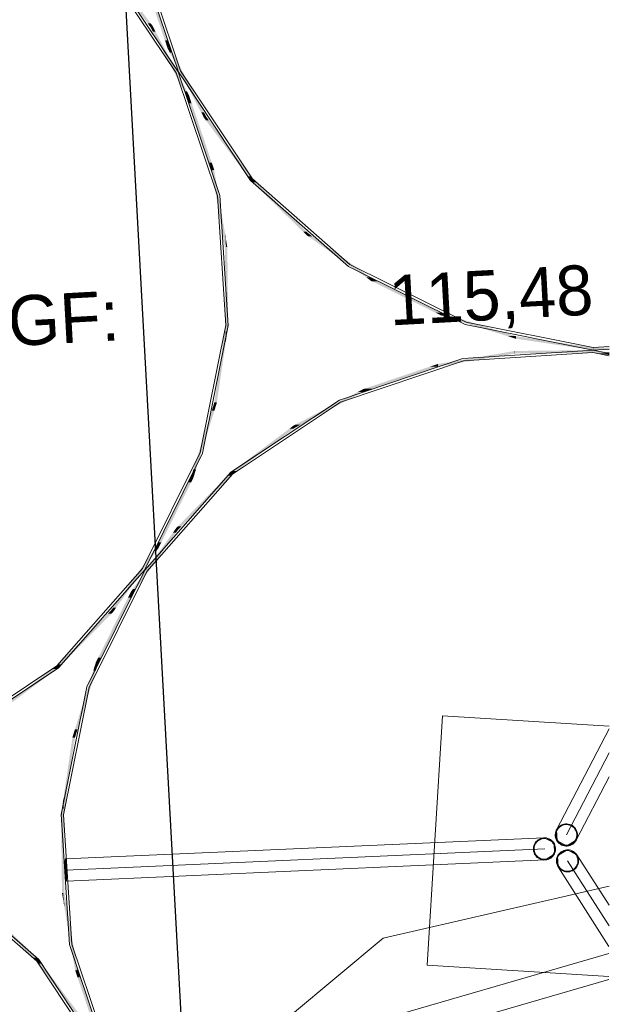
# Model space of a CAD drawing. Extents: x -779 to 790, y -208 to 633.
# Tile 218 of 232: x 553 to 600, y 185 to 264. Entities that reach past the tile are written whole.
import ezdxf

# ---------------------------------------------------------------- set-up
doc = ezdxf.new("R2010")
doc.units = 0
doc.layers.get('0').update_dxf_attribs({"lineweight": 25})
for name, color, linetype, lineweight, true_color in [('10 Bäume Bestand', 9, 'Continuous', 18, 0x808080), ('30 Baugrubenplanung - Bemaßung', 7, 'Continuous', 25, 0x848484), ('60 Baumstützen - Fundamente', 9, 'Continuous', 18, 0x808080), ('60 Baumstützen - Ringe neu', 9, 'Continuous', 18, 0x808080), ('60 Baumstützen - Stahlstützen', 9, 'Continuous', 18, 0x808080), ('60 Glaswänden', 9, 'Continuous', 18, 0x808080), ('60 Räume Außen', 9, 'Continuous', 18, 0x808080)]:
    doc.layers.add(name, color=color, linetype=linetype, lineweight=lineweight, true_color=true_color)
doc.styles.get("Standard").update_dxf_attribs({"font": 'arial.ttf'})

# ---------------------------------------------------------------- blocks, each defined once
blk = doc.blocks.new('Referenz-A07F5V4VWF', base_point=(-401.415, -176.34))
at = {"layer": '30 Baugrubenplanung - Bemaßung', "color": 0, "lineweight": -2}
blk.add_line((558.767, 305.85), (578.525, -55.233), dxfattribs=at)
blk = doc.blocks.new('Referenz-A07F5V59WF', base_point=(-759.499, -206.186))
at = {"layer": '10 Bäume Bestand', "color": 0, "linetype": 'Continuous', "ltscale": 162.000017}
for p, q in [((599.701, 194.601), (581.608, 190.433)), ((581.608, 190.433), (574.181, 184.234))]:
    blk.add_line(p, q, dxfattribs=at)
at = {"layer": '60 Baumstützen - Fundamente', "color": 0, "linetype": 'Continuous', "ltscale": 162.000017}
for p, q in [((586.366, 208.24), (585.134, 188.278)), ((599.707, 207.417), (586.366, 208.24)), ((585.134, 188.278), (599.697, 187.379))]:
    blk.add_line(p, q, dxfattribs=at)
at = {"layer": '60 Baumstützen - Ringe neu', "color": 0, "linetype": 'Continuous', "ltscale": 162.000017}
for p, q in [((562.076, 269.772), (565.395, 259.927)), ((561.879, 269.733), (565.216, 259.839)), ((565.027, 259.751), (559.273, 268.401)), ((565.207, 259.839), (559.423, 268.533)), ((568.347, 249.907), (565.027, 259.751)), ((568.543, 249.945), (565.207, 259.839)), ((565.216, 259.839), (570.999, 251.145)), ((565.395, 259.927), (571.15, 251.277)), ((570.999, 251.145), (578.835, 244.245)), ((571.15, 251.277), (578.947, 244.411)), ((569.005, 239.538), (568.347, 249.907)), ((569.205, 239.525), (568.543, 249.945)), ((578.835, 244.245), (588.191, 239.608)), ((578.947, 244.411), (588.255, 239.797)), ((588.255, 239.797), (598.441, 237.749)), ((566.958, 229.353), (569.005, 239.538)), ((567.147, 229.288), (569.205, 239.525)), ((588.191, 239.608), (598.427, 237.55)), ((598.427, 237.55), (588.007, 236.888)), ((598.427, 237.55), (599.722, 237.632)), ((599.722, 237.29), (598.427, 237.55)), ((598.441, 237.749), (599.722, 237.831)), ((588.007, 236.888), (578.113, 233.552)), ((588.045, 236.692), (578.201, 233.372)), ((598.414, 237.35), (588.045, 236.692)), ((599.722, 237.087), (598.414, 237.35)), ((578.113, 233.552), (569.419, 227.769)), ((578.201, 233.372), (569.551, 227.618)), ((562.344, 220.044), (566.958, 229.353)), ((562.51, 219.933), (567.147, 229.288)), ((569.419, 227.769), (562.519, 219.932)), ((569.551, 227.618), (562.685, 219.821)), ((555.478, 212.247), (562.344, 220.044)), ((555.609, 212.096), (562.51, 219.933)), ((562.519, 219.932), (557.882, 210.577)), ((562.685, 219.821), (558.071, 210.512)), ((546.828, 206.493), (555.478, 212.247)), ((546.916, 206.313), (555.609, 212.096)), ((557.882, 210.577), (555.824, 200.34)), ((558.071, 210.512), (556.023, 200.327)), ((555.824, 200.34), (556.486, 189.92)), ((556.023, 200.327), (556.682, 189.958)), ((553.879, 188.588), (546.082, 195.454)), ((554.03, 188.72), (546.193, 195.62)), ((556.486, 189.92), (559.822, 180.026)), ((556.682, 189.958), (560.001, 180.114)), ((559.633, 179.938), (553.879, 188.588)), ((559.813, 180.026), (554.03, 188.72))]:
    blk.add_line(p, q, dxfattribs=at)
for points in [[(562.999, 263.724), (562.767, 263.724), (559.423, 268.533)], [(562.999, 263.39), (559.656, 268.199), (559.423, 268.199)], [(564.343, 262.366), (564.154, 262.366), (562.531, 267.738)], [(564.343, 261.742), (562.72, 267.114), (562.531, 267.114)], [(562.999, 263.39), (562.999, 263.724), (562.767, 263.724)], [(563.085, 263.39), (562.999, 263.39), (562.999, 263.724)], [(563.169, 263.496), (563.058, 263.496), (562.999, 263.724)], [(563.169, 263.067), (563.169, 263.496), (563.058, 263.496)], [(563.376, 263.067), (563.169, 263.067), (563.169, 263.496)], [(565.896, 258.287), (565.688, 258.287), (563.169, 263.496)], [(563.169, 263.067), (563.085, 263.39), (562.999, 263.39)], [(565.896, 257.857), (563.376, 263.067), (563.169, 263.067)], [(564.343, 261.742), (564.343, 262.366), (564.154, 262.366)], [(564.46, 261.742), (564.343, 261.742), (564.343, 262.366)], [(564.527, 261.821), (564.446, 261.821), (564.343, 262.366)], [(564.527, 261.391), (564.46, 261.742), (564.343, 261.742)], [(564.527, 261.391), (564.527, 261.821), (564.446, 261.821)], [(564.735, 261.391), (564.527, 261.391), (564.527, 261.821)], [(567.254, 256.612), (567.046, 256.612), (564.527, 261.821)], [(567.254, 256.182), (564.735, 261.391), (564.527, 261.391)], [(565.896, 257.857), (565.896, 258.287), (565.688, 258.287)], [(565.977, 257.857), (565.896, 257.857), (565.896, 258.287)], [(566.08, 257.936), (565.962, 257.936), (565.896, 258.287)], [(566.08, 257.312), (565.977, 257.857), (565.896, 257.857)], [(566.08, 257.312), (566.08, 257.936), (565.962, 257.936)], [(566.268, 257.312), (566.08, 257.312), (566.08, 257.936)], [(567.891, 252.564), (567.703, 252.564), (566.08, 257.936)], [(567.891, 251.94), (566.268, 257.312), (566.08, 257.312)], [(567.254, 256.182), (567.254, 256.612), (567.046, 256.612)], [(567.365, 256.182), (567.254, 256.182), (567.254, 256.612)], [(567.423, 256.288), (567.337, 256.288), (567.254, 256.612)], [(567.423, 255.954), (567.365, 256.182), (567.254, 256.182)], [(567.423, 255.954), (567.423, 256.288), (567.337, 256.288)], [(567.655, 255.954), (567.423, 255.954), (567.423, 256.288)], [(570.999, 251.479), (570.767, 251.479), (567.423, 256.288)], [(570.999, 251.145), (567.655, 255.954), (567.423, 255.954)], [(567.891, 251.94), (567.891, 252.564), (567.703, 252.564)], [(567.96, 251.94), (567.891, 251.94), (567.891, 252.564)], [(568.085, 251.989), (567.954, 251.989), (567.891, 252.564)], [(568.085, 250.797), (567.96, 251.94), (567.891, 251.94)], [(568.085, 250.797), (568.085, 251.989), (567.954, 251.989)], [(568.248, 250.797), (568.085, 250.797), (568.085, 251.989)], [(568.936, 246.974), (568.773, 246.974), (568.085, 251.989)], [(570.999, 251.145), (570.999, 251.479), (570.767, 251.479)], [(571.103, 251.145), (570.999, 251.145), (570.999, 251.479)], [(571.15, 251.277), (571.062, 251.277), (570.999, 251.479)], [(571.15, 250.998), (571.103, 251.145), (570.999, 251.145)], [(571.15, 250.998), (571.15, 251.277), (571.062, 251.277)], [(571.417, 250.998), (571.15, 250.998), (571.15, 251.277)], [(575.486, 247.036), (575.218, 247.036), (571.15, 251.277)], [(575.486, 246.757), (571.417, 250.998), (571.15, 250.998)], [(568.936, 245.783), (568.248, 250.797), (568.085, 250.797)], [(568.936, 245.783), (568.936, 246.974), (568.773, 246.974)], [(568.947, 245.783), (568.936, 245.783), (568.936, 246.974)], [(569.005, 246.567), (568.94, 246.567), (568.936, 246.974)], [(575.486, 246.757), (575.486, 247.036), (575.218, 247.036)], [(575.582, 246.757), (575.486, 246.757), (575.486, 247.036)], [(575.614, 246.91), (575.529, 246.91), (575.486, 247.036)], [(575.614, 246.666), (575.614, 246.91), (575.529, 246.91)], [(575.936, 246.666), (575.614, 246.666), (575.614, 246.91)], [(580.604, 243.368), (580.282, 243.368), (575.614, 246.91)], [(569.005, 239.538), (569.005, 246.567), (568.94, 246.567)], [(569.135, 239.053), (569.005, 239.053), (569.005, 246.567)], [(569.135, 245.801), (569.019, 245.801), (569.005, 246.567)], [(575.614, 246.666), (575.582, 246.757), (575.486, 246.757)], [(580.604, 243.124), (575.936, 246.666), (575.614, 246.666)], [(569.005, 239.538), (568.947, 245.783), (568.936, 245.783)], [(569.135, 239.053), (569.135, 245.801), (569.019, 245.801)], [(569.205, 239.525), (569.135, 239.525), (569.135, 245.801)], [(580.604, 243.124), (580.604, 243.368), (580.282, 243.368)], [(580.689, 243.124), (580.604, 243.124), (580.604, 243.368)], [(580.707, 243.296), (580.629, 243.296), (580.604, 243.368)], [(580.707, 243.073), (580.689, 243.124), (580.604, 243.124)], [(580.707, 243.073), (580.707, 243.296), (580.629, 243.296)], [(581.122, 243.073), (580.707, 243.073), (580.707, 243.296)], [(586.227, 240.559), (585.812, 240.559), (580.707, 243.296)], [(586.227, 240.337), (581.122, 243.073), (580.707, 243.073)], [(586.227, 240.337), (586.227, 240.559), (585.812, 240.559)], [(586.295, 240.337), (586.227, 240.337), (586.227, 240.559)], [(586.302, 240.522), (586.239, 240.522), (586.227, 240.559)], [(586.302, 240.313), (586.295, 240.337), (586.227, 240.337)], [(586.302, 240.313), (586.302, 240.522), (586.239, 240.522)], [(586.902, 240.313), (586.302, 240.313), (586.302, 240.522)], [(592.218, 238.672), (591.618, 238.672), (586.302, 240.522)], [(592.218, 238.463), (586.902, 240.313), (586.302, 240.313)], [(569.005, 238.168), (568.804, 238.168), (569.005, 239.538)], [(569.005, 238.168), (569.135, 239.053), (569.005, 239.053)], [(569.135, 239.053), (569.205, 239.525), (569.135, 239.525)], [(592.218, 238.463), (592.218, 238.672), (591.618, 238.672)], [(592.261, 238.463), (592.218, 238.463), (592.218, 238.672)], [(592.262, 238.658), (592.221, 238.658), (592.218, 238.672)], [(592.262, 238.457), (592.261, 238.463), (592.218, 238.463)], [(592.262, 238.457), (592.262, 238.658), (592.221, 238.658)], [(593.383, 238.457), (592.262, 238.457), (592.262, 238.658)], [(598.427, 237.751), (597.306, 237.751), (592.262, 238.658)], [(598.427, 237.55), (593.383, 238.457), (592.262, 238.457)], [(568.493, 234.685), (568.292, 234.685), (569.005, 238.168)], [(568.292, 234.685), (569.005, 238.168), (568.804, 238.168)], [(592.151, 237.278), (590.96, 237.278), (592.151, 237.481)], [(592.169, 237.281), (592.151, 237.281), (592.151, 237.481)], [(592.169, 237.281), (592.169, 237.481), (592.151, 237.481)], [(592.169, 237.481), (592.151, 237.481), (592.169, 237.481)], [(598.414, 237.481), (592.169, 237.481), (598.414, 237.55)], [(598.414, 237.35), (592.169, 237.35), (592.169, 237.481)], [(598.414, 237.35), (598.414, 237.481), (592.169, 237.481)], [(598.427, 237.55), (598.427, 237.751), (597.306, 237.751)], [(598.427, 237.35), (598.414, 237.35), (598.414, 237.55)], [(598.427, 237.348), (598.427, 237.55), (598.414, 237.55)], [(598.427, 237.55), (598.414, 237.55), (598.427, 237.55)], [(598.441, 237.55), (598.427, 237.55), (598.427, 237.751)], [(598.441, 237.749), (598.427, 237.749), (598.427, 237.751)], [(598.441, 237.55), (598.441, 237.749), (598.427, 237.749)], [(598.427, 237.55), (598.441, 237.55), (598.427, 237.55)], [(599.548, 237.348), (598.427, 237.348), (598.427, 237.55)], [(599.722, 237.36), (599.487, 237.36), (598.427, 237.55)], [(599.722, 237.749), (598.441, 237.749), (599.722, 237.764)], [(599.722, 237.723), (598.441, 237.723), (598.441, 237.749)], [(599.722, 237.723), (599.722, 237.749), (598.441, 237.749)], [(599.722, 237.704), (598.441, 237.704), (599.722, 237.723)], [(598.441, 237.704), (599.722, 237.723), (598.441, 237.723)], [(598.441, 237.55), (599.722, 237.704), (598.441, 237.704)], [(598.441, 237.55), (599.722, 237.564), (598.559, 237.564)], [(599.722, 237.564), (598.559, 237.564), (599.722, 237.704)], [(587.204, 236.438), (586.012, 236.438), (592.151, 237.278)], [(586.012, 236.438), (592.151, 237.278), (590.96, 237.278)], [(592.151, 237.278), (592.169, 237.281), (592.151, 237.281)], [(592.169, 237.281), (598.414, 237.35), (592.169, 237.35)], [(598.427, 237.348), (598.427, 237.35), (598.414, 237.35)], [(599.24, 237.317), (599.548, 237.348), (598.427, 237.348)], [(599.722, 237.299), (598.766, 237.299), (598.427, 237.348)], [(599.722, 237.158), (599.722, 237.299), (598.766, 237.299)], [(599.722, 237.317), (599.24, 237.317), (599.548, 237.348)], [(599.722, 237.299), (599.722, 237.317), (599.24, 237.317)], [(599.722, 237.317), (599.722, 237.36), (599.487, 237.36)], [(580.719, 234.451), (580.095, 234.451), (585.963, 236.22)], [(580.095, 234.451), (585.963, 236.22), (585.339, 236.22)], [(585.963, 236.22), (585.339, 236.22), (585.963, 236.43)], [(586.012, 236.43), (585.963, 236.43), (586.012, 236.438)], [(586.012, 236.236), (585.963, 236.236), (585.963, 236.43)], [(586.012, 236.236), (586.012, 236.43), (585.963, 236.43)], [(585.963, 236.22), (586.012, 236.236), (585.963, 236.236)], [(586.012, 236.236), (587.204, 236.438), (586.012, 236.438)], [(568.292, 233.36), (568.097, 233.36), (568.292, 234.685)], [(568.292, 233.315), (568.493, 234.685), (568.292, 234.685)], [(580.016, 234.2), (579.586, 234.2), (580.016, 234.425)], [(580.095, 234.425), (580.016, 234.425), (580.095, 234.451)], [(580.095, 234.241), (580.016, 234.241), (580.016, 234.425)], [(580.095, 234.241), (580.095, 234.425), (580.016, 234.425)], [(580.095, 234.241), (580.719, 234.451), (580.095, 234.451)], [(574.992, 231.569), (574.562, 231.569), (580.016, 234.2)], [(574.562, 231.569), (580.016, 234.2), (579.586, 234.2)], [(580.016, 234.2), (580.095, 234.241), (580.016, 234.241)], [(568.097, 232.692), (567.888, 232.692), (568.097, 233.36)], [(568.292, 233.315), (568.097, 233.315), (568.097, 233.36)], [(568.292, 233.315), (568.292, 233.36), (568.097, 233.36)], [(568.097, 232.692), (568.292, 233.315), (568.097, 233.315)], [(566.627, 227.993), (566.418, 227.993), (568.097, 232.692)], [(566.418, 227.993), (568.097, 232.692), (567.888, 232.692)], [(569.885, 227.866), (569.551, 227.866), (574.456, 231.265)], [(569.551, 227.866), (574.456, 231.265), (574.122, 231.265)], [(574.456, 231.265), (574.122, 231.265), (574.456, 231.514)], [(574.562, 231.514), (574.456, 231.514), (574.562, 231.569)], [(574.562, 231.344), (574.456, 231.344), (574.456, 231.514)], [(574.562, 231.344), (574.562, 231.514), (574.456, 231.514)], [(574.456, 231.265), (574.562, 231.344), (574.456, 231.344)], [(574.562, 231.344), (574.992, 231.569), (574.562, 231.569)], [(566.418, 227.399), (566.233, 227.399), (566.418, 227.993)], [(566.418, 227.325), (566.627, 227.993), (566.418, 227.993)], [(565.463, 223.439), (565.184, 223.439), (569.419, 227.483)], [(565.184, 223.439), (569.419, 227.483), (569.14, 227.483)], [(566.233, 226.951), (566.01, 226.951), (566.233, 227.399)], [(566.418, 227.325), (566.233, 227.325), (566.233, 227.399)], [(566.418, 227.325), (566.418, 227.399), (566.233, 227.399)], [(566.233, 226.951), (566.418, 227.325), (566.233, 227.325)], [(569.419, 227.483), (569.14, 227.483), (569.419, 227.769)], [(569.551, 227.769), (569.419, 227.769), (569.551, 227.866)], [(569.551, 227.618), (569.419, 227.618), (569.419, 227.769)], [(569.551, 227.618), (569.551, 227.769), (569.419, 227.769)], [(569.419, 227.483), (569.551, 227.618), (569.419, 227.618)], [(569.551, 227.618), (569.885, 227.866), (569.551, 227.866)], [(563.853, 222.15), (563.631, 222.15), (566.233, 226.951)], [(563.631, 222.15), (566.233, 226.951), (566.01, 226.951)], [(565.03, 222.937), (564.786, 222.937), (565.03, 223.282)], [(565.184, 223.282), (565.03, 223.282), (565.184, 223.439)], [(565.184, 223.153), (565.03, 223.153), (565.03, 223.282)], [(565.184, 223.153), (565.184, 223.282), (565.03, 223.282)], [(565.184, 223.153), (565.463, 223.439), (565.184, 223.439)], [(561.814, 218.405), (561.569, 218.405), (565.03, 222.937)], [(561.569, 218.405), (565.03, 222.937), (564.786, 222.937)], [(565.03, 222.937), (565.184, 223.153), (565.03, 223.153)], [(563.459, 221.46), (563.215, 221.46), (563.459, 221.804)], [(563.631, 221.804), (563.459, 221.804), (563.631, 222.15)], [(563.631, 221.702), (563.459, 221.702), (563.459, 221.804)], [(563.631, 221.702), (563.631, 221.804), (563.459, 221.804)], [(563.459, 221.46), (563.631, 221.702), (563.459, 221.702)], [(563.631, 221.702), (563.853, 222.15), (563.631, 222.15)], [(560.243, 216.928), (559.998, 216.928), (563.459, 221.46)], [(559.998, 216.928), (563.459, 221.46), (563.215, 221.46)], [(559.018, 212.915), (558.796, 212.915), (561.398, 217.715)], [(558.796, 212.915), (561.398, 217.715), (561.175, 217.715)], [(561.398, 217.715), (561.175, 217.715), (561.398, 218.164)], [(561.569, 218.164), (561.398, 218.164), (561.569, 218.405)], [(561.569, 218.061), (561.398, 218.061), (561.398, 218.164)], [(561.569, 218.061), (561.569, 218.164), (561.398, 218.164)], [(561.398, 217.715), (561.569, 218.061), (561.398, 218.061)], [(561.569, 218.061), (561.814, 218.405), (561.569, 218.405)], [(559.998, 216.712), (559.845, 216.712), (559.998, 216.928)], [(559.998, 216.583), (560.243, 216.928), (559.998, 216.928)], [(555.888, 212.382), (555.609, 212.382), (559.845, 216.426)], [(555.609, 212.382), (559.845, 216.426), (559.566, 216.426)], [(559.845, 216.426), (559.566, 216.426), (559.845, 216.712)], [(559.998, 216.583), (559.845, 216.583), (559.845, 216.712)], [(559.998, 216.583), (559.998, 216.712), (559.845, 216.712)], [(559.845, 216.426), (559.998, 216.583), (559.845, 216.583)], [(555.478, 211.999), (555.144, 211.999), (555.478, 212.247)], [(555.609, 212.247), (555.478, 212.247), (555.609, 212.382)], [(555.609, 212.096), (555.478, 212.096), (555.478, 212.247)], [(555.609, 212.096), (555.609, 212.247), (555.478, 212.247)], [(555.609, 212.096), (555.888, 212.382), (555.609, 212.382)], [(558.61, 211.872), (558.401, 211.872), (558.61, 212.54)], [(558.796, 212.54), (558.61, 212.54), (558.796, 212.915)], [(558.796, 212.466), (558.61, 212.466), (558.61, 212.54)], [(558.796, 212.466), (558.796, 212.54), (558.61, 212.54)], [(558.61, 211.872), (558.796, 212.466), (558.61, 212.466)], [(558.796, 212.466), (559.018, 212.915), (558.796, 212.915)], [(550.907, 208.6), (550.573, 208.6), (555.478, 211.999)], [(550.573, 208.6), (555.478, 211.999), (555.144, 211.999)], [(555.478, 211.999), (555.609, 212.096), (555.478, 212.096)], [(557.141, 207.173), (556.932, 207.173), (558.61, 211.872)], [(556.932, 207.173), (558.61, 211.872), (558.401, 211.872)], [(556.932, 206.55), (556.737, 206.55), (556.932, 207.173)], [(556.932, 206.505), (557.141, 207.173), (556.932, 207.173)], [(556.737, 205.18), (556.535, 205.18), (556.737, 206.55)], [(556.932, 206.505), (556.737, 206.505), (556.737, 206.55)], [(556.932, 206.505), (556.932, 206.55), (556.737, 206.55)], [(556.737, 205.18), (556.932, 206.505), (556.737, 206.505)], [(556.225, 201.697), (556.023, 201.697), (556.737, 205.18)], [(556.023, 201.697), (556.737, 205.18), (556.535, 205.18)], [(556.023, 200.812), (555.893, 200.812), (556.023, 201.697)], [(556.023, 200.327), (556.225, 201.697), (556.023, 201.697)], [(555.893, 200.34), (555.824, 200.34), (555.893, 200.812)], [(556.01, 194.064), (555.893, 194.064), (555.893, 200.812)], [(556.023, 193.298), (556.023, 200.812), (555.893, 200.812)], [(555.893, 194.064), (555.893, 200.34), (555.824, 200.34)], [(556.089, 193.298), (556.023, 193.298), (556.023, 200.327)], [(556.092, 194.082), (556.081, 194.082), (556.023, 200.327)], [(556.023, 193.298), (556.01, 194.064), (555.893, 194.064)], [(556.092, 192.891), (556.092, 194.082), (556.081, 194.082)], [(556.256, 192.891), (556.092, 192.891), (556.092, 194.082)], [(556.944, 189.068), (556.78, 189.068), (556.092, 194.082)], [(556.092, 192.891), (556.089, 193.298), (556.023, 193.298)], [(553.879, 188.867), (553.611, 188.867), (549.543, 193.108)], [(553.879, 188.588), (549.81, 192.83), (549.543, 192.83)], [(556.944, 187.876), (556.256, 192.891), (556.092, 192.891)], [(553.879, 188.588), (553.879, 188.867), (553.611, 188.867)], [(553.966, 188.588), (553.879, 188.588), (553.879, 188.867)], [(554.03, 188.72), (553.925, 188.72), (553.879, 188.867)], [(554.03, 188.386), (553.966, 188.588), (553.879, 188.588)], [(554.03, 188.386), (554.03, 188.72), (553.925, 188.72)], [(554.262, 188.386), (554.03, 188.386), (554.03, 188.72)], [(557.605, 183.911), (557.373, 183.911), (554.03, 188.72)], [(556.944, 187.876), (556.944, 189.068), (556.78, 189.068)], [(557.074, 187.876), (556.944, 187.876), (556.944, 189.068)], [(557.138, 187.925), (557.069, 187.925), (556.944, 189.068)], [(557.605, 183.577), (554.262, 188.386), (554.03, 188.386)], [(557.138, 187.301), (557.074, 187.876), (556.944, 187.876)], [(557.138, 187.301), (557.138, 187.925), (557.069, 187.925)], [(557.326, 187.301), (557.138, 187.301), (557.138, 187.925)], [(558.949, 182.553), (558.76, 182.553), (557.138, 187.925)], [(558.949, 181.929), (557.326, 187.301), (557.138, 187.301)]]:
    blk.add_solid(points, dxfattribs=at)
at = {"layer": '60 Baumstützen - Stahlstützen', "color": 0, "linetype": 'Continuous', "ltscale": 162.000017}
for p, q in [((595.498, 199.124), (599.707, 207.218)), ((596.287, 198.714), (599.706, 205.289)), ((597.076, 198.304), (599.705, 203.36)), ((596.094, 199.576), (595.983, 199.544)), ((596.209, 199.594), (596.094, 199.576)), ((596.325, 199.596), (596.209, 199.594)), ((596.441, 199.583), (596.325, 199.596)), ((596.554, 199.555), (596.441, 199.583)), ((595.409, 198.865), (595.396, 198.749)), ((595.437, 198.978), (595.409, 198.865)), ((595.479, 199.086), (595.437, 198.978)), ((595.468, 198.854), (595.456, 198.747)), ((595.494, 198.96), (595.468, 198.854)), ((595.536, 199.188), (595.479, 199.086)), ((595.534, 199.061), (595.494, 198.96)), ((595.537, 198.236), (595.498, 199.124)), ((595.586, 199.156), (595.534, 199.061)), ((595.605, 199.281), (595.536, 199.188)), ((595.651, 199.243), (595.586, 199.156)), ((595.685, 199.365), (595.605, 199.281)), ((595.726, 199.321), (595.651, 199.243)), ((595.776, 199.438), (595.685, 199.365)), ((595.811, 199.388), (595.726, 199.321)), ((595.876, 199.498), (595.776, 199.438)), ((595.903, 199.444), (595.811, 199.388)), ((595.983, 199.544), (595.876, 199.498)), ((596.003, 199.488), (595.903, 199.444)), ((596.107, 199.518), (596.003, 199.488)), ((596.214, 199.534), (596.107, 199.518)), ((596.323, 199.536), (596.214, 199.534)), ((596.43, 199.524), (596.323, 199.536)), ((596.536, 199.498), (596.43, 199.524)), ((596.637, 199.458), (596.536, 199.498)), ((596.662, 199.512), (596.554, 199.555)), ((596.732, 199.406), (596.637, 199.458)), ((596.764, 199.456), (596.662, 199.512)), ((596.819, 199.341), (596.732, 199.406)), ((596.857, 199.387), (596.764, 199.456)), ((596.897, 199.266), (596.819, 199.341)), ((596.941, 199.306), (596.857, 199.387)), ((596.964, 199.181), (596.897, 199.266)), ((597.014, 199.216), (596.941, 199.306)), ((597.02, 199.088), (596.964, 199.181)), ((597.074, 199.116), (597.014, 199.216)), ((597.064, 198.989), (597.02, 199.088)), ((597.094, 198.885), (597.064, 198.989)), ((597.12, 199.009), (597.074, 199.116)), ((597.11, 198.778), (597.094, 198.885)), ((597.112, 198.669), (597.11, 198.778)), ((597.152, 198.898), (597.12, 199.009)), ((597.17, 198.783), (597.152, 198.898)), ((597.172, 198.666), (597.17, 198.783)), ((594.509, 198.479), (556.168, 196.788)), ((593.783, 198.07), (593.727, 197.969)), ((593.834, 198.038), (593.781, 197.943)), ((593.852, 198.164), (593.783, 198.07)), ((593.898, 198.125), (593.834, 198.038)), ((593.933, 198.248), (593.852, 198.164)), ((593.973, 198.203), (593.898, 198.125)), ((594.024, 198.32), (593.933, 198.248)), ((594.058, 198.271), (593.973, 198.203)), ((594.124, 198.38), (594.024, 198.32)), ((594.151, 198.327), (594.058, 198.271)), ((594.23, 198.427), (594.124, 198.38)), ((594.251, 198.37), (594.151, 198.327)), ((594.342, 198.459), (594.23, 198.427)), ((594.355, 198.4), (594.251, 198.37)), ((594.457, 198.476), (594.342, 198.459)), ((594.462, 198.416), (594.355, 198.4)), ((594.573, 198.478), (594.457, 198.476)), ((594.57, 198.419), (594.462, 198.416)), ((594.509, 198.479), (595.298, 198.069)), ((594.678, 198.406), (594.57, 198.419)), ((594.689, 198.465), (594.573, 198.478)), ((594.783, 198.38), (594.678, 198.406)), ((594.802, 198.437), (594.689, 198.465)), ((594.884, 198.341), (594.783, 198.38)), ((594.91, 198.395), (594.802, 198.437)), ((594.979, 198.288), (594.884, 198.341)), ((595.012, 198.339), (594.91, 198.395)), ((595.066, 198.224), (594.979, 198.288)), ((595.105, 198.27), (595.012, 198.339)), ((595.145, 198.149), (595.066, 198.224)), ((595.189, 198.189), (595.105, 198.27)), ((595.212, 198.064), (595.145, 198.149)), ((595.261, 198.098), (595.189, 198.189)), ((595.268, 197.971), (595.212, 198.064)), ((595.321, 197.998), (595.261, 198.098)), ((595.298, 198.069), (595.337, 197.181)), ((595.368, 197.892), (595.321, 197.998)), ((595.396, 198.749), (595.398, 198.633)), ((595.398, 198.633), (595.415, 198.518)), ((595.415, 198.518), (595.448, 198.407)), ((595.448, 198.407), (595.494, 198.3)), ((595.456, 198.747), (595.458, 198.638)), ((595.458, 198.638), (595.474, 198.531)), ((595.474, 198.531), (595.504, 198.427)), ((595.494, 198.3), (595.554, 198.2)), ((595.504, 198.427), (595.547, 198.327)), ((596.326, 197.826), (595.537, 198.236)), ((595.547, 198.327), (595.603, 198.235)), ((595.554, 198.2), (595.627, 198.109)), ((595.603, 198.235), (595.671, 198.15)), ((595.627, 198.109), (595.71, 198.029)), ((595.671, 198.15), (595.749, 198.075)), ((595.71, 198.029), (595.804, 197.96)), ((595.749, 198.075), (595.836, 198.01)), ((595.836, 198.01), (595.931, 197.958)), ((597.076, 198.304), (596.326, 197.826)), ((596.664, 197.971), (596.757, 198.027)), ((596.757, 198.027), (596.842, 198.095)), ((596.792, 197.978), (596.882, 198.051)), ((596.842, 198.095), (596.917, 198.173)), ((596.882, 198.051), (596.963, 198.134)), ((596.917, 198.173), (596.982, 198.26)), ((596.963, 198.134), (597.032, 198.228)), ((596.982, 198.26), (597.034, 198.355)), ((597.032, 198.228), (597.088, 198.33)), ((597.034, 198.355), (597.074, 198.456)), ((597.074, 198.456), (597.1, 198.561)), ((597.088, 198.33), (597.131, 198.438)), ((597.1, 198.561), (597.112, 198.669)), ((597.131, 198.438), (597.159, 198.551)), ((597.159, 198.551), (597.172, 198.666)), ((594.548, 197.591), (556.208, 195.9)), ((593.657, 197.748), (593.644, 197.632)), ((593.644, 197.632), (593.646, 197.516)), ((593.646, 197.516), (593.663, 197.401)), ((593.685, 197.86), (593.657, 197.748)), ((593.663, 197.401), (593.695, 197.289)), ((593.727, 197.969), (593.685, 197.86)), ((593.695, 197.289), (593.742, 197.182)), ((593.716, 197.737), (593.704, 197.629)), ((593.704, 197.629), (593.706, 197.521)), ((593.706, 197.521), (593.722, 197.414)), ((593.742, 197.842), (593.716, 197.737)), ((593.722, 197.414), (593.752, 197.309)), ((593.781, 197.943), (593.742, 197.842)), ((593.752, 197.309), (593.795, 197.21)), ((593.795, 197.21), (593.851, 197.117)), ((595.229, 197.143), (595.282, 197.238)), ((595.311, 197.872), (595.268, 197.971)), ((595.28, 197.111), (595.336, 197.212)), ((595.282, 197.238), (595.321, 197.339)), ((595.341, 197.767), (595.311, 197.872)), ((595.321, 197.339), (595.348, 197.444)), ((595.336, 197.212), (595.379, 197.321)), ((595.358, 197.66), (595.341, 197.767)), ((595.348, 197.444), (595.36, 197.552)), ((595.36, 197.552), (595.358, 197.66)), ((595.4, 197.78), (595.368, 197.892)), ((595.379, 197.321), (595.407, 197.433)), ((595.417, 197.665), (595.4, 197.78)), ((595.407, 197.433), (595.42, 197.549)), ((595.42, 197.549), (595.417, 197.665)), ((595.587, 197.042), (596.336, 197.52)), ((595.696, 197.205), (595.627, 197.112)), ((595.777, 197.289), (595.696, 197.205)), ((595.817, 197.245), (595.742, 197.166)), ((595.868, 197.361), (595.777, 197.289)), ((595.804, 197.96), (595.906, 197.903)), ((595.902, 197.312), (595.817, 197.245)), ((595.968, 197.421), (595.868, 197.361)), ((595.995, 197.368), (595.902, 197.312)), ((595.906, 197.903), (596.014, 197.861)), ((595.931, 197.958), (596.032, 197.918)), ((596.074, 197.468), (595.968, 197.421)), ((596.094, 197.411), (595.995, 197.368)), ((596.014, 197.861), (596.127, 197.833)), ((596.032, 197.918), (596.137, 197.892)), ((596.186, 197.5), (596.074, 197.468)), ((596.199, 197.441), (596.094, 197.411)), ((596.127, 197.833), (596.242, 197.82)), ((596.137, 197.892), (596.245, 197.88)), ((596.301, 197.517), (596.186, 197.5)), ((596.306, 197.458), (596.199, 197.441)), ((596.242, 197.82), (596.359, 197.822)), ((596.245, 197.88), (596.354, 197.882)), ((596.417, 197.52), (596.301, 197.517)), ((596.414, 197.46), (596.306, 197.458)), ((596.336, 197.52), (597.125, 197.11)), ((596.354, 197.882), (596.461, 197.898)), ((596.359, 197.822), (596.474, 197.839)), ((596.522, 197.448), (596.414, 197.46)), ((596.533, 197.507), (596.417, 197.52)), ((596.461, 197.898), (596.565, 197.928)), ((596.474, 197.839), (596.585, 197.872)), ((596.627, 197.421), (596.522, 197.448)), ((596.646, 197.479), (596.533, 197.507)), ((596.565, 197.928), (596.664, 197.971)), ((596.585, 197.872), (596.692, 197.918)), ((596.728, 197.382), (596.627, 197.421)), ((596.754, 197.436), (596.646, 197.479)), ((596.692, 197.918), (596.792, 197.978)), ((596.823, 197.329), (596.728, 197.382)), ((596.856, 197.38), (596.754, 197.436)), ((596.91, 197.265), (596.823, 197.329)), ((596.949, 197.311), (596.856, 197.38)), ((596.988, 197.19), (596.91, 197.265)), ((597.033, 197.23), (596.949, 197.311)), ((597.105, 197.139), (597.033, 197.23)), ((556.121, 196.341), (556.168, 196.788)), ((556.131, 196.291), (556.173, 196.688)), ((556.168, 196.788), (556.173, 196.688)), ((556.255, 196.347), (556.168, 196.788)), ((556.173, 196.688), (556.249, 196.296)), ((594.588, 196.703), (556.247, 195.012)), ((593.742, 197.182), (593.802, 197.083)), ((593.802, 197.083), (593.874, 196.992)), ((593.851, 197.117), (593.919, 197.032)), ((593.874, 196.992), (593.958, 196.911)), ((593.919, 197.032), (593.997, 196.957)), ((593.958, 196.911), (594.052, 196.842)), ((593.997, 196.957), (594.084, 196.893)), ((594.052, 196.842), (594.153, 196.786)), ((594.084, 196.893), (594.179, 196.84)), ((594.153, 196.786), (594.262, 196.743)), ((594.179, 196.84), (594.28, 196.801)), ((594.262, 196.743), (594.375, 196.716)), ((594.28, 196.801), (594.385, 196.775)), ((594.375, 196.716), (594.49, 196.702)), ((594.385, 196.775), (594.493, 196.762)), ((594.49, 196.702), (594.606, 196.705)), ((594.493, 196.762), (594.601, 196.764)), ((595.337, 197.181), (594.588, 196.703)), ((594.601, 196.764), (594.709, 196.781)), ((594.606, 196.705), (594.721, 196.722)), ((594.709, 196.781), (594.813, 196.811)), ((594.721, 196.722), (594.833, 196.754)), ((594.813, 196.811), (594.912, 196.854)), ((594.833, 196.754), (594.94, 196.801)), ((594.912, 196.854), (595.005, 196.91)), ((594.94, 196.801), (595.039, 196.861)), ((595.005, 196.91), (595.09, 196.978)), ((595.039, 196.861), (595.13, 196.933)), ((595.09, 196.978), (595.165, 197.056)), ((595.13, 196.933), (595.211, 197.017)), ((595.165, 197.056), (595.229, 197.143)), ((595.211, 197.017), (595.28, 197.111)), ((595.501, 196.789), (595.488, 196.673)), ((595.488, 196.673), (595.49, 196.557)), ((595.49, 196.557), (595.507, 196.442)), ((595.529, 196.902), (595.501, 196.789)), ((595.507, 196.442), (595.539, 196.33)), ((595.571, 197.01), (595.529, 196.902)), ((595.56, 196.778), (595.548, 196.67)), ((595.548, 196.67), (595.55, 196.562)), ((595.55, 196.562), (595.566, 196.455)), ((595.586, 196.883), (595.56, 196.778)), ((595.566, 196.455), (595.596, 196.351)), ((595.627, 197.112), (595.571, 197.01)), ((595.625, 196.984), (595.586, 196.883)), ((595.626, 196.154), (595.587, 197.042)), ((595.678, 197.079), (595.625, 196.984)), ((595.742, 197.166), (595.678, 197.079)), ((596.376, 196.632), (599.699, 191.42)), ((597.056, 197.105), (596.988, 197.19)), ((597.112, 197.012), (597.056, 197.105)), ((597.165, 197.04), (597.105, 197.139)), ((597.155, 196.913), (597.112, 197.012)), ((597.125, 197.11), (599.7, 193.072)), ((597.185, 196.809), (597.155, 196.913)), ((597.212, 196.933), (597.165, 197.04)), ((597.165, 196.38), (597.191, 196.485)), ((597.202, 196.701), (597.185, 196.809)), ((597.191, 196.485), (597.204, 196.593)), ((597.204, 196.593), (597.202, 196.701)), ((597.244, 196.821), (597.212, 196.933)), ((597.223, 196.362), (597.251, 196.475)), ((597.261, 196.706), (597.244, 196.821)), ((597.251, 196.475), (597.264, 196.59)), ((597.264, 196.59), (597.261, 196.706)), ((556.121, 196.341), (556.16, 195.453)), ((556.131, 196.291), (556.166, 195.503)), ((556.249, 196.296), (556.284, 195.508)), ((556.255, 196.347), (556.294, 195.459)), ((595.539, 196.33), (595.586, 196.224)), ((595.586, 196.224), (595.646, 196.124)), ((595.596, 196.351), (595.639, 196.251)), ((595.626, 196.154), (599.698, 189.768)), ((595.639, 196.251), (595.695, 196.158)), ((595.646, 196.124), (595.718, 196.033)), ((595.695, 196.158), (595.763, 196.074)), ((595.718, 196.033), (595.802, 195.952)), ((595.763, 196.074), (595.841, 195.998)), ((595.802, 195.952), (595.896, 195.883)), ((595.841, 195.998), (595.928, 195.934)), ((595.896, 195.883), (595.997, 195.827)), ((595.928, 195.934), (596.023, 195.881)), ((595.997, 195.827), (596.106, 195.785)), ((596.023, 195.881), (596.124, 195.842)), ((596.106, 195.785), (596.218, 195.757)), ((596.124, 195.842), (596.229, 195.816)), ((596.218, 195.757), (596.334, 195.744)), ((596.229, 195.816), (596.337, 195.804)), ((596.334, 195.744), (596.45, 195.746)), ((596.337, 195.804), (596.445, 195.806)), ((596.445, 195.806), (596.552, 195.822)), ((596.45, 195.746), (596.565, 195.763)), ((596.552, 195.822), (596.657, 195.852)), ((596.565, 195.763), (596.677, 195.795)), ((596.657, 195.852), (596.756, 195.895)), ((596.677, 195.795), (596.784, 195.842)), ((596.756, 195.895), (596.849, 195.951)), ((596.784, 195.842), (596.883, 195.902)), ((596.849, 195.951), (596.934, 196.019)), ((596.883, 195.902), (596.974, 195.974)), ((596.934, 196.019), (597.009, 196.097)), ((596.974, 195.974), (597.055, 196.058)), ((597.009, 196.097), (597.073, 196.184)), ((597.055, 196.058), (597.124, 196.152)), ((597.073, 196.184), (597.126, 196.279)), ((597.124, 196.152), (597.18, 196.253)), ((597.126, 196.279), (597.165, 196.38)), ((597.18, 196.253), (597.223, 196.362)), ((556.16, 195.453), (556.247, 195.012)), ((556.166, 195.503), (556.242, 195.111)), ((556.284, 195.508), (556.242, 195.111)), ((556.242, 195.111), (556.247, 195.012)), ((556.247, 195.012), (556.294, 195.459))]:
    blk.add_line(p, q, dxfattribs=at)
for points in [[(556.131, 196.341), (556.121, 196.341), (556.131, 196.433)], [(556.173, 196.293), (556.131, 196.293), (556.173, 196.688)], [(556.146, 196.433), (556.131, 196.433), (556.168, 196.646)], [(556.131, 196.433), (556.168, 196.646), (556.153, 196.646)], [(556.131, 196.291), (556.146, 196.433), (556.131, 196.433)], [(556.168, 196.646), (556.153, 196.646), (556.168, 196.788)], [(556.173, 196.688), (556.168, 196.688), (556.168, 196.788)], [(556.173, 196.765), (556.169, 196.765), (556.168, 196.788)], [(556.168, 196.646), (556.173, 196.688), (556.168, 196.688)], [(556.173, 196.688), (556.173, 196.765), (556.169, 196.765)], [(556.185, 196.688), (556.173, 196.688), (556.173, 196.765)], [(556.249, 196.374), (556.237, 196.374), (556.173, 196.765)], [(556.249, 196.296), (556.185, 196.688), (556.173, 196.688)], [(556.249, 196.296), (556.173, 196.296), (556.173, 196.688)], [(556.131, 196.121), (556.131, 196.341), (556.121, 196.341)], [(556.166, 196.291), (556.131, 196.291), (556.166, 196.293)], [(556.131, 196.291), (556.173, 196.293), (556.131, 196.293)], [(556.166, 195.503), (556.166, 196.291), (556.131, 196.291)], [(556.137, 196.121), (556.131, 196.121), (556.131, 196.291)], [(556.16, 195.623), (556.154, 195.623), (556.131, 196.291)], [(556.16, 195.453), (556.137, 196.121), (556.131, 196.121)], [(556.16, 195.453), (556.16, 195.623), (556.154, 195.623)], [(556.165, 195.453), (556.16, 195.453), (556.16, 195.623)], [(556.166, 195.503), (556.164, 195.503), (556.16, 195.623)], [(556.249, 196.293), (556.166, 196.293), (556.249, 196.296)], [(556.249, 195.507), (556.166, 195.507), (556.166, 196.293)], [(556.249, 195.507), (556.249, 196.293), (556.166, 196.293)], [(556.173, 196.293), (556.249, 196.296), (556.173, 196.296)], [(556.249, 196.296), (556.249, 196.374), (556.237, 196.374)], [(556.251, 196.296), (556.249, 196.296), (556.249, 196.374)], [(556.255, 196.347), (556.25, 196.347), (556.249, 196.374)], [(556.284, 195.508), (556.249, 195.508), (556.249, 196.296)], [(556.255, 196.176), (556.251, 196.296), (556.249, 196.296)], [(556.255, 196.176), (556.255, 196.347), (556.25, 196.347)], [(556.261, 196.176), (556.255, 196.176), (556.255, 196.347)], [(556.284, 195.679), (556.278, 195.679), (556.255, 196.347)], [(556.284, 195.508), (556.261, 196.176), (556.255, 196.176)], [(556.284, 195.508), (556.284, 195.679), (556.278, 195.679)], [(556.294, 195.459), (556.284, 195.459), (556.284, 195.679)], [(556.166, 195.426), (556.165, 195.453), (556.16, 195.453)], [(556.166, 195.426), (556.166, 195.503), (556.164, 195.503)], [(556.166, 195.503), (556.249, 195.507), (556.166, 195.507)], [(556.242, 195.503), (556.166, 195.503), (556.242, 195.506)], [(556.178, 195.426), (556.166, 195.426), (556.166, 195.503)], [(556.242, 195.111), (556.23, 195.111), (556.166, 195.503)], [(556.242, 195.111), (556.242, 195.503), (556.166, 195.503)], [(556.242, 195.034), (556.178, 195.426), (556.166, 195.426)], [(556.242, 195.034), (556.242, 195.111), (556.23, 195.111)], [(556.284, 195.506), (556.242, 195.506), (556.284, 195.508)], [(556.242, 195.111), (556.284, 195.506), (556.242, 195.506)], [(556.247, 195.111), (556.242, 195.111), (556.247, 195.153)], [(556.246, 195.034), (556.242, 195.034), (556.242, 195.111)], [(556.247, 195.012), (556.247, 195.111), (556.242, 195.111)], [(556.247, 195.012), (556.246, 195.034), (556.242, 195.034)], [(556.262, 195.153), (556.247, 195.153), (556.284, 195.366)], [(556.247, 195.153), (556.284, 195.366), (556.269, 195.366)], [(556.247, 195.012), (556.262, 195.153), (556.247, 195.153)], [(556.249, 195.507), (556.284, 195.508), (556.249, 195.508)], [(556.284, 195.366), (556.269, 195.366), (556.284, 195.508)], [(556.284, 195.366), (556.294, 195.459), (556.284, 195.459)]]:
    blk.add_solid(points, dxfattribs=at)
at = {"layer": '60 Glaswänden', "color": 0, "linetype": 'Continuous', "ltscale": 162.000017}
for p, q in [((599.698, 189.207), (567.89, 180.01)), ((574.203, 179.753), (599.697, 187.125))]:
    blk.add_line(p, q, dxfattribs=at)
at = {"layer": '60 Räume Außen', "color": 0, "linetype": 'Continuous', "ltscale": 162.000017, "char_height": 3.99976, "attachment_point": 1, "rotation": 3.1327}
for s, insert in [('{\\fCentury Gothic;115,48}', (581.965, 243.517)), ('{\\fCentury Gothic;NGF:}', (547.595, 241.64))]:
    blk.add_mtext(s, dxfattribs=dict(at, insert=insert))

msp = doc.modelspace()

# ---------------------------------------------------------------- block references
at = {"color": 8, "lineweight": 25, "ltscale": 1250, "true_color": 0x808080}
msp.add_blockref('Referenz-A07F5V59WF', (-759.499, -206.186), dxfattribs=at)
at = {"color": 8, "lineweight": 25, "ltscale": 12.5, "true_color": 0x808080}
msp.add_blockref('Referenz-A07F5V4VWF', (-401.415, -176.34), dxfattribs=at)

doc.saveas('drawing.dxf')
